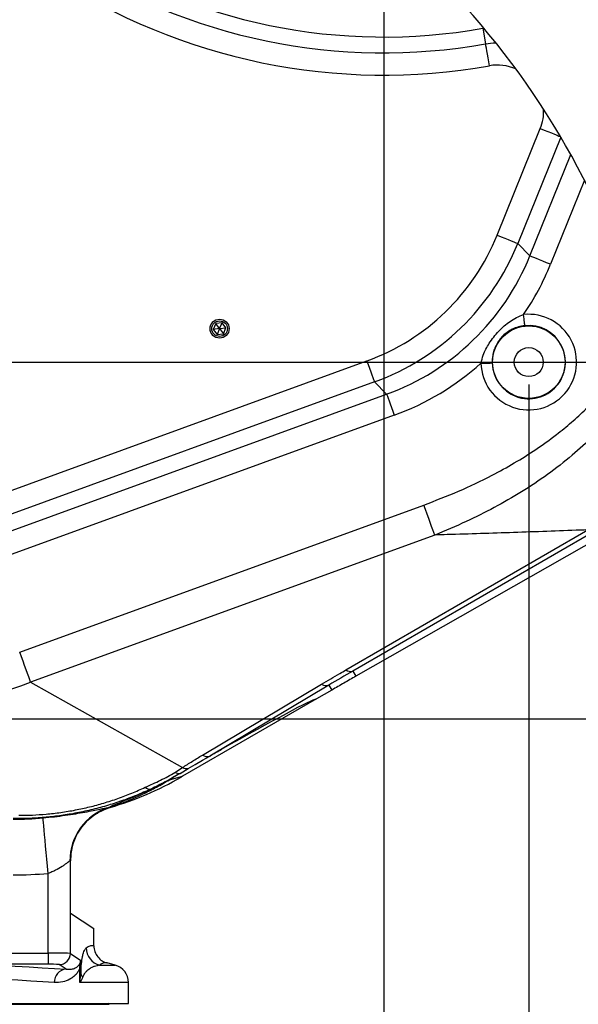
# Model space of a CAD drawing. Extents: x 0 to 4205, y 0 to 2970.
# Tile 15 of 67: x 853 to 1103, y 2173 to 2614. Entities that reach past the tile are written whole.
import ezdxf

# ---------------------------------------------------------------- set-up
doc = ezdxf.new("R2010")
doc.units = 0
doc.header["$LTSCALE"] = 5
doc.layers.get('0').update_dxf_attribs({"linetype": 'CONTINUOUS'})
doc.styles.add('SLDTEXTSTYLE0', font='TXT', dxfattribs={"width": 0.605})
doc.dimstyles.new('SLDDIMSTYLE0', dxfattribs={"dimtxt": 25, "dimasz": 25, "dimexe": 0, "dimexo": 0.0625, "dimgap": 6.25, "dimtad": 1, "dimdec": 1, "dimrnd": 1e-09, "dimzin": 12, "dimtxsty": 'SLDTEXTSTYLE0', "dimsah": 1, "dimcen": 0.09, "dimazin": 3, "dimtfac": 1, "dimtofl": 0, "dimtmove": 0, "dimatfit": 3, "dimtolj": 1, "dimtzin": 12})
doc.dimstyles.new('SLDDIMSTYLE1', dxfattribs={"dimtxt": 25, "dimasz": 25, "dimexe": 0, "dimexo": 0.0625, "dimgap": 6.25, "dimtad": 1, "dimdec": 1, "dimrnd": 1e-09, "dimzin": 12, "dimtxsty": 'SLDTEXTSTYLE0', "dimsah": 1, "dimcen": 0.09, "dimazin": 3, "dimtfac": 1, "dimtmove": 0, "dimatfit": 3, "dimtolj": 1, "dimtzin": 12})

# ---------------------------------------------------------------- blocks, each defined once
blk = doc.blocks.new('_D_6')
at = {"color": 7, "linetype": 'CONTINUOUS'}
for p, q in [((700.88, 2460.89), (1260.95, 2460.89)), ((1253.45, 2460.89), (1253.45, 2300.89)), ((620.88, 2300.89), (1260.95, 2300.89))]:
    blk.add_line(p, q, dxfattribs=at)
for points in [[(1253.45, 2460.89), (1249.7, 2435.89), (1257.2, 2435.89)], [(1253.45, 2300.89), (1257.2, 2325.89), (1249.7, 2325.89)]]:
    blk.add_solid(points, dxfattribs=at)
at = {"color": 7, "linetype": 'CONTINUOUS', "insert": (1221.22, 2352.24), "char_height": 25, "attachment_point": 1, "rotation": 90, "style": 'SLDTEXTSTYLE0'}
blk.add_mtext('160', dxfattribs=at)
blk = doc.blocks.new('_D_7')
at = {"color": 7, "linetype": 'CONTINUOUS'}
for p, q in [((690.88, 2450.89), (690.88, 1868)), ((1080.88, 2450.89), (1080.88, 1868)), ((1080.88, 1875.5), (690.88, 1875.5))]:
    blk.add_line(p, q, dxfattribs=at)
for points in [[(690.88, 1875.5), (715.88, 1871.75), (715.88, 1879.25)], [(1080.88, 1875.5), (1055.88, 1879.25), (1055.88, 1871.75)]]:
    blk.add_solid(points, dxfattribs=at)
at = {"color": 7, "linetype": 'CONTINUOUS', "insert": (857.24, 1907.73), "char_height": 25, "attachment_point": 1, "style": 'SLDTEXTSTYLE0'}
blk.add_mtext('390', dxfattribs=at)
blk = doc.blocks.new('_D_9')
at = {"color": 7, "linetype": 'CONTINUOUS'}
for p, q in [((1015.88, 2850.89), (1015.88, 1946.75)), ((1080.88, 2450.89), (1080.88, 1946.75)), ((1015.88, 1954.25), (965.88, 1954.25)), ((1015.88, 1954.25), (1080.88, 1954.25)), ((1080.88, 1954.25), (1130.88, 1954.25))]:
    blk.add_line(p, q, dxfattribs=at)
for points in [[(1015.88, 1954.25), (990.88, 1958), (990.88, 1950.5)], [(1080.88, 1954.25), (1105.88, 1950.5), (1105.88, 1958)]]:
    blk.add_solid(points, dxfattribs=at)
at = {"color": 7, "linetype": 'CONTINUOUS', "insert": (1029.28, 1986.48), "char_height": 25, "attachment_point": 1, "style": 'SLDTEXTSTYLE0'}
blk.add_mtext('65', dxfattribs=at)
blk = doc.blocks.new('_D_10')
at = {"color": 7, "linetype": 'CONTINUOUS'}
for p, q in [((1025.88, 2860.89), (1260.02, 2860.89)), ((1252.52, 2860.89), (1252.52, 2460.89)), ((1090.88, 2460.89), (1260.02, 2460.89))]:
    blk.add_line(p, q, dxfattribs=at)
for points in [[(1252.52, 2860.89), (1248.77, 2835.89), (1256.27, 2835.89)], [(1252.52, 2460.89), (1256.27, 2485.89), (1248.77, 2485.89)]]:
    blk.add_solid(points, dxfattribs=at)
at = {"color": 7, "linetype": 'CONTINUOUS', "insert": (1220.29, 2632.24), "char_height": 25, "attachment_point": 1, "rotation": 90, "style": 'SLDTEXTSTYLE0'}
blk.add_mtext('400', dxfattribs=at)

msp = doc.modelspace()

# ---------------------------------------------------------------- linework, layer by layer
at = {"color": 8, "linetype": 'CONTINUOUS'}
for p, q in [((1060.72, 2610.59), (1060.3, 2610.54)), ((1060.3, 2610.54), (1061.54, 2603.56)), ((1066.74, 2517.81), (1086.06, 2565.64)), ((1095.25, 2561.75), (1075.99, 2514.07)), ((1081.38, 2508.49), (1099.73, 2553.9)), ((1105.83, 2542.39), (1090.63, 2504.75)), ((1075.99, 2514.07), (1081.38, 2508.49)), ((788.09, 2381.26), (1008.36, 2461.43)), ((1011.78, 2452.06), (791.5, 2371.89)), ((1017.17, 2446.48), (1011.78, 2452.06)), ((793.93, 2365.22), (1017.17, 2446.48)), ((1020.58, 2437.1), (797.34, 2355.85)), ((852.66, 2330.88), (1033.85, 2396.82)), ((998.93, 2322.89), (1107.37, 2385.65)), ((1110.5, 2385.13), (1002.05, 2322.38)), ((1038.74, 2383.37), (857.56, 2317.43)), ((1002.05, 2322.38), (1003.37, 2320.05)), ((857.56, 2317.43), (925.64, 2279.13)), ((934.58, 2284.7), (988.02, 2316.5)), ((991.32, 2316.07), (937.87, 2284.28)), ((991.32, 2316.07), (992.59, 2313.87)), ((922.21, 2276.97), (925.64, 2279.13)), ((919.84, 2273.66), (925.66, 2275.22)), ((893.2, 2261.2), (892.31, 2260.92)), ((892.86, 2261.14), (893.24, 2261.22)), ((893.2, 2261.2), (893.18, 2261.2)), ((893.24, 2261.22), (893.2, 2261.2)), ((875.35, 2237.24), (875.2, 2237.21)), ((875.37, 2237.26), (875.35, 2237.24)), ((875.37, 2195.79), (875.37, 2237.26)), ((865.39, 2195.95), (865.39, 2231.68)), ((815.6, 2195.95), (865.39, 2195.95)), ((865.39, 2195.95), (865.39, 2190.95)), ((875.37, 2195.79), (880.04, 2192.68)), ((865.39, 2190.95), (830.08, 2190.95)), ((873.49, 2188.72), (870.38, 2190.79)), ((880.04, 2192.68), (880.04, 2187.36)), ((888.48, 2190.54), (895.45, 2190.54)), ((879.69, 2182.81), (879.69, 2189.27)), ((901.38, 2182.81), (879.69, 2182.81)), ((499.06, 2172.98), (892.8, 2172.98))]:
    msp.add_line(p, q, dxfattribs=at)
at = {"color": 7, "linetype": 'CONTINUOUS'}
for p, q in [((940.53, 2478.17), (939.43, 2475.5)), ((943.39, 2478.56), (940.53, 2478.17)), ((942.29, 2475.89), (940.53, 2478.17)), ((942.29, 2475.89), (943.39, 2478.56)), ((945.15, 2476.28), (943.39, 2478.56)), ((942.29, 2475.89), (939.43, 2475.5)), ((939.43, 2475.5), (941.2, 2473.22)), ((942.29, 2475.89), (941.2, 2473.22)), ((941.2, 2473.22), (944.06, 2473.61)), ((942.29, 2475.89), (942.29, 2475.89)), ((942.29, 2475.89), (942.29, 2475.89)), ((942.29, 2475.89), (942.29, 2475.89)), ((942.3, 2475.89), (942.29, 2475.89)), ((942.29, 2475.89), (944.06, 2473.61)), ((942.29, 2475.89), (942.3, 2475.89)), ((942.29, 2475.89), (942.29, 2475.89)), ((942.3, 2475.89), (945.15, 2476.28)), ((944.06, 2473.61), (945.15, 2476.28)), ((1113.83, 2383), (1003.37, 2320.05)), ((992.59, 2313.87), (985.79, 2309.94)), ((985.79, 2309.94), (925.66, 2275.22)), ((937.87, 2284.28), (938.69, 2284.75)), ((925.66, 2275.22), (925.03, 2274.86)), ((890.48, 2260.14), (888.36, 2259.2)), ((893.06, 2261.16), (891.89, 2260.7)), ((892.63, 2261.16), (892.35, 2260.95)), ((893.18, 2261.2), (893.06, 2261.16)), ((888.05, 2258.99), (887.32, 2258.51)), ((875.63, 2239.99), (875.4, 2237.27)), ((875.4, 2237.28), (875.37, 2237.26)), ((875.4, 2213.89), (875.4, 2237.28)), ((875.4, 2213.89), (885.88, 2206.91)), ((885.88, 2199.24), (885.88, 2206.91)), ((895.45, 2190.54), (891.82, 2191.51)), ((901.38, 2173.39), (901.38, 2182.81)), ((498.76, 2173.39), (901.38, 2173.39)), ((892.8, 2172.98), (892.38, 2173.39))]:
    msp.add_line(p, q, dxfattribs=at)
at = {"color": 8, "linetype": 'CONTINUOUS', "flags": 128}
for points in [[(1060.17, 2611.25), (1060.25, 2610.84), (1060.3, 2610.54)], [(1061.54, 2603.56), (1064.95, 2603.97), (1066.15, 2603.98)], [(1063.28, 2593.74), (1062.96, 2595.57), (1062.64, 2597.35), (1062.35, 2598.99), (1062.09, 2600.45), (1061.87, 2601.68), (1061.7, 2602.62), (1061.59, 2603.26), (1061.54, 2603.56)], [(1086.06, 2565.64), (1087.79, 2564.94), (1089.46, 2564.26), (1091.01, 2563.64), (1092.39, 2563.08), (1093.54, 2562.61), (1094.43, 2562.25), (1095.03, 2562.01), (1095.11, 2561.98)], [(1066.74, 2517.81), (1068.47, 2517.11), (1070.14, 2516.43), (1071.69, 2515.81), (1073.06, 2515.25), (1074.22, 2514.78), (1075.11, 2514.42), (1075.7, 2514.18), (1075.99, 2514.07)], [(1090.63, 2504.75), (1088.9, 2505.45), (1087.23, 2506.12), (1085.68, 2506.75), (1084.3, 2507.3), (1083.15, 2507.77), (1082.26, 2508.13), (1081.66, 2508.37), (1081.38, 2508.49)], [(1079.11, 2477.23), (1079.09, 2477.37), (1079.06, 2477.68), (1079.01, 2478.15), (1078.94, 2478.77), (1078.86, 2479.51), (1078.77, 2480.35), (1078.67, 2481.25), (1078.57, 2482.19)], [(1011.78, 2452.06), (1011.67, 2452.35), (1011.45, 2452.95), (1011.12, 2453.86), (1010.7, 2455.03), (1010.19, 2456.42), (1009.62, 2457.99), (1009, 2459.68), (1008.36, 2461.43)], [(1059.46, 2460.38), (1060.4, 2460.4), (1061.31, 2460.43), (1062.16, 2460.45), (1062.9, 2460.46), (1063.52, 2460.48), (1064, 2460.49), (1064.31, 2460.5), (1064.45, 2460.5)], [(1017.17, 2446.48), (1017.27, 2446.19), (1017.49, 2445.59), (1017.82, 2444.68), (1018.25, 2443.51), (1018.75, 2442.12), (1019.33, 2440.55), (1019.94, 2438.86), (1020.58, 2437.1)], [(1038.74, 2383.37), (1038.36, 2384.43), (1037.89, 2385.72), (1037.34, 2387.23), (1036.72, 2388.91), (1036.05, 2390.76), (1035.34, 2392.71), (1034.6, 2394.75), (1033.85, 2396.82)], [(857.56, 2317.43), (857.17, 2318.48), (856.7, 2319.77), (856.16, 2321.28), (855.54, 2322.97), (854.87, 2324.81), (854.16, 2326.77), (853.42, 2328.8), (852.66, 2330.88)], [(865.39, 2231.68), (865.1, 2234.86), (864.82, 2237.98), (864.55, 2241), (864.29, 2243.87), (864.05, 2246.54), (863.83, 2248.97), (863.64, 2251.12), (863.48, 2252.94), (863.35, 2254.42), (863.25, 2255.53), (863.18, 2256.25), (863.15, 2256.57)], [(830.08, 2190.95), (837.24, 2190.66), (844.1, 2190.36), (850.63, 2190.04), (856.85, 2189.72), (862.74, 2189.39), (868.29, 2189.06), (873.49, 2188.72)], [(868.14, 2182.72), (863.04, 2183.06), (857.6, 2183.4), (851.82, 2183.73), (845.73, 2184.05), (839.31, 2184.36), (832.59, 2184.66), (825.57, 2184.96)]]:
    msp.add_lwpolyline(points, dxfattribs=at)
at = {"color": 7, "linetype": 'CONTINUOUS', "flags": 128}
for points in [[(966.07, 2300.02), (969.26, 2301.77), (972.22, 2303.38), (974.95, 2304.84), (977.4, 2306.13), (979.57, 2307.25), (981.44, 2308.19), (982.99, 2308.94), (984.21, 2309.49), (985.09, 2309.85), (985.61, 2309.99), (985.79, 2309.94)], [(943.11, 2287.29), (947.36, 2289.69), (951.48, 2292), (955.44, 2294.2), (959.21, 2296.28), (962.76, 2298.23), (966.07, 2300.02)], [(928.23, 2278.64), (931.4, 2280.5), (934.62, 2282.39), (937.87, 2284.28)], [(924.59, 2276.49), (925.79, 2277.2), (927.01, 2277.92), (928.23, 2278.64)], [(924.59, 2276.49), (923.42, 2275.8), (919.84, 2273.66)]]:
    msp.add_lwpolyline(points, dxfattribs=at)
at = {"color": 7, "linetype": 'CONTINUOUS'}
for centre, radius in [((942.29, 2475.89), 4.25), ((942.29, 2475.89), 3.5), ((1080.88, 2460.89), 16.26), ((1080.88, 2460.89), 6.5)]:
    msp.add_circle(centre, radius, dxfattribs=at)
for centre, radius, start, end in [((788.09, 2381.26), 356.26, 3.7785, 118.2555), ((788.09, 2381.26), 356.26, 175.2779, 296.3406), ((850.43, 2404.81), 149.84, 286.5781, 299.8591), ((900.34, 2237.3), 24.96, 120.5718, 180.0918), ((893.38, 2182.81), 8, 360, 74.9999)]:
    msp.add_arc(centre, radius, start, end, dxfattribs=at)
at = {"color": 8, "linetype": 'CONTINUOUS'}
for centre, radius, start, end in [((1015.88, 2860.89), 254.26, 236.6764, 280.061), ((1015.88, 2860.89), 261.35, 236.6763, 280.061), ((1015.88, 2860.89), 271.33, 236.6764, 280.061), ((1066.91, 2574.17), 19.9, 65.6494, 100.5116), ((1067.74, 2573.16), 19.81, 337.664, 3.3164), ((974.26, 2555.16), 99.74, 289.9955, 338.0045), ((974.22, 2555.2), 109.76, 290.0076, 337.9924), ((979.69, 2549.54), 109.66, 289.9831, 338.0168), ((979.6, 2549.6), 119.75, 325.7389, 338.0013), ((1080.88, 2460.89), 21.43, 181.3602, 96.1993), ((1080.88, 2460.89), 16.43, 181.3602, 96.1993), ((979.64, 2549.6), 119.72, 289.9976, 311.8179), ((1192.94, 1984.98), 387.65, 119.4995, 121.3398), ((1001.03, 2325.93), 3.7, 235.2685, 285.9969), ((704.57, 2736.36), 446, 270.652, 290.0614), ((990.12, 2319.8), 3.92, 237.6419, 287.7758), ((936.67, 2288.01), 3.92, 237.6419, 287.7758), ((927.96, 2284.3), 5.67, 245.865, 272.7241), ((924.57, 2282.6), 6.11, 247.2639, 270.1817), ((911.07, 2272.49), 3.05, 226.5383, 277.6462), ((900.02, 2237.47), 24.82, 107.313, 180.5951), ((849.76, 2405.85), 149.89, 269.9968, 275.1248), ((849.76, 2405.9), 174.92, 270.0002, 275.1267), ((867.71, 2034.79), 161.17, 87.275, 90.8261), ((870.37, 2195.8), 5.01, 270.1446, 359.8992), ((890.53, 2198.28), 8.01, 180.1485, 255.1982), ((866.55, 2150.58), 40.39, 84.5558, 91.6476), ((882.8, 2190.39), 3.3, 165.9349, 199.8522), ((875.39, 2193.26), 4.69, 333.7842, 352.8218), ((858.12, 2193.19), 21.92, 349.6867, 358.6524), ((873.95, 2182.93), 5.81, 94.518, 182.0325), ((884.4, 2187.65), 4.37, 183.9154, 216.0273)]:
    msp.add_arc(centre, radius, start, end, dxfattribs=at)
for points, knots in [([(1059.46, 2460.38), (1059.76, 2461.62), (1060.29, 2463.82), (1061.64, 2466.78), (1063.19, 2469.49), (1065.11, 2472.18), (1067.36, 2474.78), (1069.81, 2477.12), (1072.48, 2479.18), (1075.38, 2480.98), (1077.5, 2481.79), (1078.57, 2482.19)], [0, 0, 0, 0, 0.1263818, 0.2243247, 0.3223501, 0.4370117, 0.5518673, 0.6631847, 0.7741917, 0.887041, 1, 1, 1, 1]), ([(1079.11, 2477.23), (1078.14, 2477.07), (1076.2, 2476.76), (1073.56, 2475.73), (1071.23, 2474.35), (1069.21, 2472.68), (1067.5, 2470.68), (1066.17, 2468.5), (1065.24, 2466.21), (1064.55, 2463.56), (1064.49, 2461.63), (1064.45, 2460.5)], [0, 0, 0, 0, 0.120413, 0.239726, 0.345337, 0.451802, 0.559417, 0.666442, 0.763956, 0.861505, 1, 1, 1, 1]), ([(1033.85, 2396.82), (1039.05, 2398.81), (1049.44, 2402.8), (1062.92, 2409.25), (1074.45, 2415.59), (1084.09, 2421.64), (1092.63, 2427.76), (1100.09, 2433.84), (1106.55, 2439.81), (1112.63, 2446.25), (1118.4, 2453.44), (1123.7, 2461.42), (1126.42, 2467.42), (1127.8, 2470.45)], [0, 0, 0, 0, 0.136255, 0.272488, 0.365311, 0.458195, 0.550974, 0.622289, 0.693594, 0.766241, 0.838865, 0.918851, 1, 1, 1, 1]), ([(1134.74, 2463.45), (1134.3, 2462.37), (1132.92, 2459.02), (1130.02, 2453.67), (1125.18, 2445.88), (1118.54, 2437.12), (1109.91, 2427.68), (1100.17, 2418.75), (1089.4, 2410.38), (1077.69, 2402.58), (1065.48, 2395.58), (1052.51, 2389.09), (1043.46, 2385.33), (1038.74, 2383.37)], [0, 0, 0, 0, 0.02727, 0.084795, 0.14224, 0.241866, 0.341717, 0.441386, 0.550944, 0.660757, 0.770655, 0.880311, 1, 1, 1, 1]), ([(1107.37, 2385.65), (1106.24, 2385.61), (1100.13, 2385.44), (1089.04, 2384.98), (1069.17, 2384.3), (1052.41, 2383.76), (1040.62, 2383.42), (1038.74, 2383.37)], [0, 0, 0, 0, 0.049483, 0.267205, 0.484607, 0.918047, 1, 1, 1, 1]), ([(988.02, 2316.5), (989.38, 2317.3), (992.1, 2318.91), (995.73, 2321.04), (998.01, 2322.36), (998.93, 2322.89)], [0, 0, 0, 0, 0.374147, 0.749311, 1, 1, 1, 1]), ([(925.64, 2279.13), (927.11, 2280.07), (930.07, 2281.96), (933.07, 2283.78), (934.58, 2284.7)], [0, 0, 0, 0, 0.497147, 1, 1, 1, 1]), ([(908.98, 2270.28), (911.25, 2271.32), (914.64, 2272.87), (919.07, 2275.09), (921.18, 2276.35), (922.21, 2276.97)], [0, 0, 0, 0, 0.50478, 0.755786, 1, 1, 1, 1]), ([(911.48, 2269.47), (909.28, 2268.49), (904.96, 2266.56), (898.31, 2264.08), (891.53, 2261.9), (884.56, 2260.05), (877.52, 2258.56), (870.52, 2257.44), (863.57, 2256.68), (856.62, 2256.24), (851.98, 2256.24), (849.68, 2256.24)], [0, 0, 0, 0, 0.11311, 0.223019, 0.333822, 0.448184, 0.562573, 0.672578, 0.781417, 0.891963, 1, 1, 1, 1]), ([(852.29, 2257.73), (854.3, 2257.75), (858.39, 2257.78), (864.66, 2258.21), (871.09, 2258.95), (877.6, 2260.03), (884.02, 2261.43), (890.38, 2263.15), (896.67, 2265.2), (902.91, 2267.55), (906.95, 2269.36), (908.98, 2270.28)], [0, 0, 0, 0, 0.103339, 0.209413, 0.321702, 0.435399, 0.547102, 0.65867, 0.77301, 0.886144, 1, 1, 1, 1]), ([(863.15, 2256.57), (864.85, 2256.73), (868.17, 2257.06), (873.04, 2257.69), (877.6, 2258.4), (881.78, 2259.13), (885.41, 2259.83), (888.4, 2260.43), (890.64, 2260.87), (891.91, 2261.09), (892.5, 2261.15), (892.59, 2261.16), (892.63, 2261.16)], [0, 0, 0, 0, 0.171014, 0.335733, 0.493428, 0.634364, 0.76216, 0.865456, 0.940794, 0.991013, 0.995689, 1, 1, 1, 1]), ([(875.2, 2237.21), (875.19, 2237.2), (874.84, 2237.07), (874.42, 2236.73), (873.66, 2236.19), (872.8, 2235.56), (871.11, 2234.39), (869.2, 2233.25), (867.09, 2232.27), (865.96, 2231.88), (865.39, 2231.68)], [0, 0, 0, 0, 0.004035, 0.099127, 0.138801, 0.25136, 0.382457, 0.68275, 0.839564, 1, 1, 1, 1]), ([(882.51, 2198.26), (883.05, 2198.66), (884.06, 2199.41), (885.3, 2199.3), (885.88, 2199.24)], [0, 0, 0, 0, 0.534266, 1, 1, 1, 1]), ([(880.04, 2187.36), (880.08, 2188.06), (880.15, 2189.32), (880.33, 2191.21), (880.55, 2192.89), (880.84, 2194.54), (881.19, 2195.9), (881.65, 2197.23), (882.2, 2197.89), (882.51, 2198.26)], [0, 0, 0, 0, 0.184835, 0.333404, 0.502762, 0.631379, 0.774698, 0.873926, 1, 1, 1, 1]), ([(873.49, 2188.72), (874.16, 2188.67), (875.38, 2188.59), (877.17, 2189.02), (878.39, 2189.7), (879.19, 2190.49), (879.45, 2190.94), (879.59, 2191.19)], [0, 0, 0, 0, 0.28565, 0.52347, 0.777356, 0.876384, 1, 1, 1, 1]), ([(888.48, 2190.54), (887.72, 2190.38), (886.52, 2190.12), (884.9, 2189.45), (883.74, 2188.76), (882.71, 2187.92), (881.96, 2187.09), (881.3, 2186.12), (881.02, 2185.46), (880.87, 2185.08)], [0, 0, 0, 0, 0.235386, 0.374218, 0.533736, 0.646455, 0.780029, 0.875789, 1, 1, 1, 1]), ([(891.82, 2191.51), (891.54, 2191.56), (890.84, 2191.69), (889.62, 2191.4), (888.88, 2190.84), (888.48, 2190.54)], [0, 0, 0, 0, 0.23423, 0.590338, 1, 1, 1, 1]), ([(879.69, 2189.27), (879.44, 2188.72), (878.96, 2187.69), (877.88, 2186.3), (876.61, 2185.12), (874.66, 2183.86), (871.84, 2182.76), (869.43, 2182.73), (868.14, 2182.72)], [0, 0, 0, 0, 0.127525, 0.239634, 0.371086, 0.492708, 0.730055, 1, 1, 1, 1]), ([(879.69, 2182.81), (879.69, 2182.82), (879.89, 2184.32), (879.97, 2185.84), (880.04, 2187.36)], [0, 0, 0, 0, 0.005377, 1, 1, 1, 1]), ([(880.87, 2185.08), (880.52, 2184.31), (880.17, 2183.52), (879.69, 2182.81), (879.69, 2182.81)], [0, 0, 0, 0, 0.994749, 1, 1, 1, 1])]:
    msp.add_open_spline(points, degree=3, knots=knots, dxfattribs=at)
at = {"color": 7, "linetype": 'CONTINUOUS'}
for points, knots in [([(1003.37, 2320.05), (1001.59, 2319.03), (997.99, 2316.98), (994.4, 2314.91), (992.59, 2313.87)], [0, 0, 0, 0, 0.4949845, 1, 1, 1, 1]), ([(938.69, 2284.75), (939.42, 2285.18), (940.89, 2286.03), (942.37, 2286.87), (943.11, 2287.29)], [0, 0, 0, 0, 0.497611, 1, 1, 1, 1]), ([(892.86, 2261.14), (893, 2261.19), (893.6, 2261.39), (894.82, 2261.81), (896.68, 2262.48), (899.57, 2263.57), (903.56, 2265.22), (908.6, 2267.54), (914.15, 2270.36), (917.89, 2272.53), (919.84, 2273.66)], [0, 0, 0, 0, 0.015214, 0.062832, 0.129802, 0.214852, 0.373467, 0.565001, 0.773091, 1, 1, 1, 1]), ([(924.59, 2276.49), (922.39, 2275.22), (918.09, 2272.74), (913.64, 2270.54), (911.48, 2269.47)], [0, 0, 0, 0, 0.512709, 1, 1, 1, 1]), ([(911.48, 2269.47), (911.2, 2269.33), (909.55, 2268.54), (906.65, 2267.2), (902.92, 2265.57), (899.71, 2264.23), (897.07, 2263.15), (895.05, 2262.3), (893.61, 2261.69), (892.88, 2261.3), (892.63, 2261.16)], [0, 0, 0, 0, 0.044444, 0.266229, 0.465616, 0.637912, 0.772845, 0.880325, 0.958186, 1, 1, 1, 1]), ([(875.35, 2237.24), (875.35, 2237.27), (875.35, 2239.23), (875.76, 2242.62), (877.26, 2247.14), (879.23, 2250.88), (881.81, 2254.22), (884.91, 2257.08), (888.44, 2259.42), (891.05, 2260.44), (892.35, 2260.95)], [0, 0, 0, 0, 0.0027188, 0.1896954, 0.3249169, 0.4600715, 0.5951542, 0.7301636, 0.865106, 1, 1, 1, 1]), ([(889.66, 2259.86), (889.85, 2259.95), (890.08, 2260.06), (890.32, 2260.16), (890.36, 2260.18)], [0, 0, 0, 0, 0.796717, 1, 1, 1, 1]), ([(893.24, 2261.22), (893.21, 2261.21), (892.49, 2261), (891.79, 2260.71), (891.13, 2260.43)], [0, 0, 0, 0, 0.04682, 1, 1, 1, 1]), ([(887.33, 2258.49), (887.34, 2258.5), (887.46, 2258.57), (887.58, 2258.64), (887.69, 2258.71)], [0, 0, 0, 0, 0.118247, 1, 1, 1, 1]), ([(885.88, 2199.24), (885.97, 2198.34), (886.15, 2196.54), (887.53, 2194.15), (889.46, 2192.41), (891.04, 2191.72), (891.8, 2191.51), (891.82, 2191.51)], [0, 0, 0, 0, 0.257267, 0.514527, 0.772038, 0.994807, 1, 1, 1, 1])]:
    msp.add_open_spline(points, degree=3, knots=knots, dxfattribs=at)

# ---------------------------------------------------------------- dimensions: what is measured, and where the dimension line sits
for base, p1, p2, dimstyle, picture, middle in [((1080.88, 1954.25), (1015.88, 2860.89), (1080.88, 2460.89), 'SLDDIMSTYLE1', '_D_9', (1048.38, 1954.25)), ((690.88, 1875.5), (1080.88, 2460.89), (690.88, 2460.89), 'SLDDIMSTYLE0', '_D_7', (885.88, 1875.5))]:
    dim = msp.add_linear_dim(base=base, p1=p1, p2=p2, dimstyle=dimstyle, dxfattribs=at)
    dim.commit()
    dim.dimension.update_dxf_attribs({"geometry": picture, "text_midpoint": middle, "dimtype": 160})
for base, p1, p2, picture, middle in [((1252.52, 2460.89), (1015.88, 2860.89), (1080.88, 2460.89), '_D_10', (1252.52, 2660.89)), ((1253.45, 2300.89), (690.88, 2460.89), (610.88, 2300.89), '_D_6', (1253.45, 2380.89))]:
    dim = msp.add_linear_dim(base=base, p1=p1, p2=p2, angle=90, dimstyle='SLDDIMSTYLE0', dxfattribs=at)
    dim.commit()
    dim.dimension.update_dxf_attribs({"geometry": picture, "text_midpoint": middle, "dimtype": 160})

doc.saveas('drawing.dxf')
